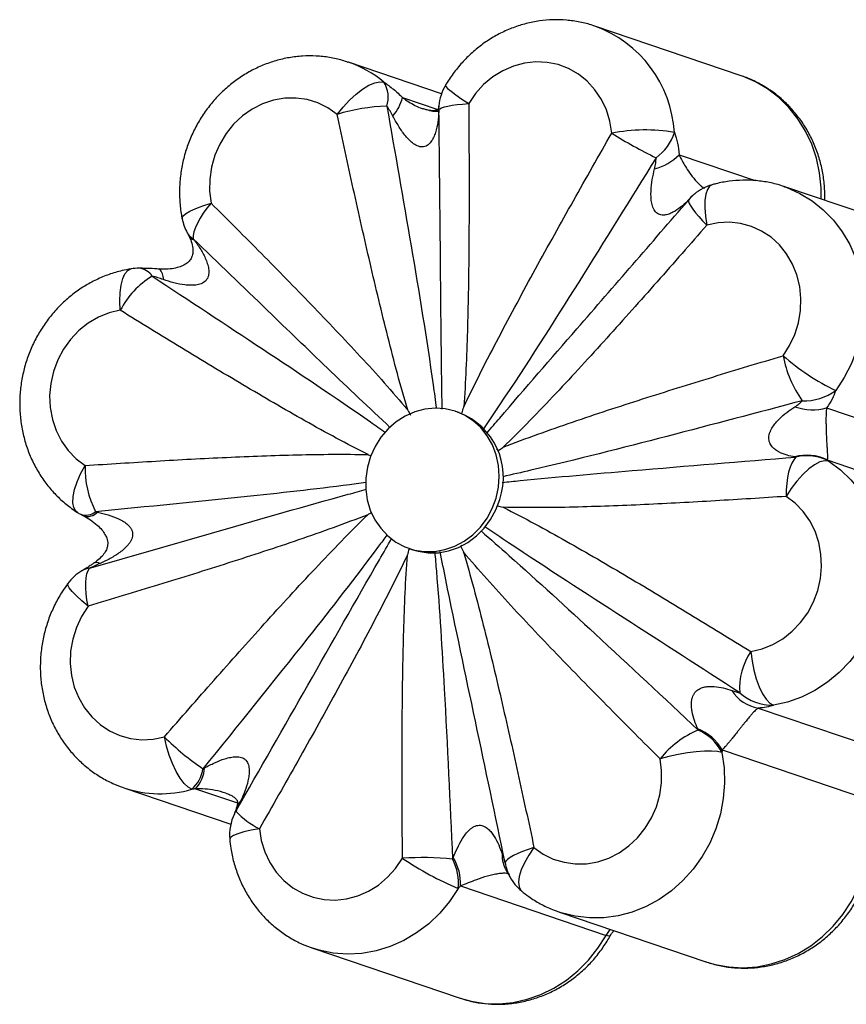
# Paper-space layout '_Trimétrica' of a CAD drawing. Header units: millimetres. Extents: x -1089 to -593, y -1273 to 29.
# Tile 4 of 6: x -1089 to -917, y -210 to -6. Entities that reach past the tile are written whole.
import ezdxf

# ---------------------------------------------------------------- set-up
doc = ezdxf.new("R2010")
doc.units = ezdxf.units.MM

psp = doc.layouts.new('_Trimétrica')

# ---------------------------------------------------------------- linework, layer by layer
at = {"color": 7, "linetype": 'Continuous', "lineweight": 25}
for p, q in [((-939.19, -17.77), (-969.54, -7.48)), ((-1001.37, -21.52), (-1020.7, -14.96)), ((-899.99, -51.03), (-930.35, -40.73)), ((-930.35, -40.73), (-930.13, -40.81)), ((-997.68, -87.62), (-998.44, -87.37)), ((-997.36, -87.74), (-997.09, -87.69)), ((-921.46, -86.62), (-892.05, -96.59)), ((-989.6, -95.47), (-989.94, -95.19)), ((-921.37, -97.42), (-891.19, -107.65)), ((-989.74, -106.81), (-989.72, -106.95)), ((-1008.11, -115.88), (-1007.88, -115.84)), ((-1007.9, -115.84), (-1008.11, -115.88)), ((-1008.08, -115.78), (-1007.32, -116.03)), ((-997.39, -115.4), (-997.12, -115.07)), ((-935.63, -148.88), (-906.23, -158.86)), ((-943.14, -157.51), (-912.96, -167.75)), ((-1067.26, -165.41), (-1067.48, -165.33)), ((-1067.26, -165.41), (-1045.1, -172.93)), ((-997.41, -185.75), (-967.23, -195.99)), ((-976.9, -191.18), (-946.55, -201.47)), ((-1028.07, -198.66), (-997.71, -208.96)), ((-997.71, -208.96), (-997.48, -209.03))]:
    psp.add_line(p, q, dxfattribs=at)
at = {"color": 8, "linetype": 'Continuous', "lineweight": 25}
for p, q in [((-1009.45, -22.29), (-1002.11, -24.78)), ((-952.03, -34.18), (-936.32, -39.51)), ((-1052.4, -165.59), (-1043.72, -168.54)), ((-1044.35, -170.81), (-1044.04, -170.25)), ((-967.23, -195.99), (-966.36, -194.75))]:
    psp.add_line(p, q, dxfattribs=at)
at = {"color": 7, "linetype": 'Continuous', "lineweight": 25, "flags": 128}
for points in [[(-966.05, -29.68), (-966.44, -27.22), (-967.16, -24.87), (-968.2, -22.67), (-969.53, -20.68), (-971.13, -18.92), (-972.96, -17.45), (-974.99, -16.29), (-977.16, -15.47), (-979.45, -14.99), (-981.78, -14.89), (-984.13, -15.14), (-986.44, -15.76), (-988.65, -16.72), (-990.73, -18.01), (-992.63, -19.6), (-994.31, -21.46), (-995.73, -23.54)], [(-1023.01, -25.77), (-1021.79, -24.25), (-1020.47, -22.82), (-1019.1, -21.56), (-1017.73, -20.52), (-1016.42, -19.72), (-1015.22, -19.21), (-1014.18, -19), (-1013.32, -19.09)], [(-1023.01, -25.77), (-1024.93, -24.43), (-1027.02, -23.4), (-1029.24, -22.72), (-1031.56, -22.39), (-1033.9, -22.43), (-1036.24, -22.84), (-1038.51, -23.6), (-1040.68, -24.7), (-1042.69, -26.11), (-1044.5, -27.82), (-1046.08, -29.77), (-1047.39, -31.93), (-1048.41, -34.26), (-1049.1, -36.7), (-1049.47, -39.21), (-1049.49, -41.72), (-1049.17, -44.2)], [(-1001.93, -25.17), (-1001.95, -24.53), (-1001.92, -24.16)], [(-1001.91, -24.81), (-1001.72, -24.61), (-1001.34, -24.42), (-1000.77, -24.24), (-1000.04, -24.06), (-999.15, -23.9), (-998.12, -23.76), (-996.98, -23.64), (-995.73, -23.54)], [(-1049.17, -44.2), (-1050.03, -45.24), (-1050.81, -46.28), (-1051.47, -47.31), (-1052.02, -48.31), (-1052.44, -49.25), (-1052.73, -50.12), (-1052.87, -50.9), (-1052.87, -51.57)], [(-950.12, -43.56), (-950.11, -43.86), (-949.96, -44.29), (-949.66, -44.82), (-949.22, -45.45), (-948.66, -46.18), (-947.98, -46.97), (-947.19, -47.83), (-946.31, -48.72)], [(-930.5, -75.82), (-929.13, -73.69), (-928.06, -71.39), (-927.31, -68.97), (-926.88, -66.47), (-926.79, -63.95), (-927.05, -61.47), (-927.64, -59.06), (-928.55, -56.8), (-929.76, -54.72), (-931.26, -52.86), (-933, -51.27), (-934.95, -49.98), (-937.07, -49.01), (-939.31, -48.4), (-941.63, -48.14), (-943.98, -48.25), (-946.31, -48.72)], [(-1068.02, -66.4), (-1070.33, -66.95), (-1072.57, -67.85), (-1074.68, -69.08), (-1076.61, -70.62), (-1078.34, -72.42), (-1079.81, -74.47), (-1081, -76.7), (-1081.89, -79.08), (-1082.45, -81.56), (-1082.68, -84.07), (-1082.56, -86.58), (-1082.11, -89.02), (-1081.33, -91.35), (-1080.23, -93.51), (-1078.85, -95.46), (-1077.2, -97.17), (-1075.33, -98.58)], [(-990.04, -105.34), (-989.55, -103.1), (-989.38, -100.82), (-989.54, -98.57), (-990.02, -96.38), (-990.8, -94.31), (-991.88, -92.41), (-993.23, -90.73), (-994.81, -89.3), (-996.59, -88.16), (-998.53, -87.34), (-1000.58, -86.85), (-1002.69, -86.7), (-1004.81, -86.9), (-1006.9, -87.44), (-1008.9, -88.32), (-1010.77, -89.51), (-1012.46, -90.98), (-1013.94, -92.7), (-1015.17, -94.62), (-1016.12, -96.71), (-1016.76, -98.91), (-1017.09, -101.18), (-1017.1, -103.45), (-1016.78, -105.69), (-1016.15, -107.82), (-1015.21, -109.81), (-1013.99, -111.6), (-1012.52, -113.16), (-1010.84, -114.45), (-1008.97, -115.43), (-1006.98, -116.1), (-1004.89, -116.42), (-1002.77, -116.39), (-1000.66, -116.01), (-998.61, -115.3), (-996.67, -114.27), (-994.88, -112.93), (-993.29, -111.34), (-991.93, -109.51), (-990.84, -107.49), (-990.04, -105.34)], [(-921.02, -97.69), (-918.61, -99.45), (-916.43, -101.52), (-914.51, -103.86), (-912.87, -106.44), (-911.53, -109.22), (-910.51, -112.18), (-909.84, -115.25), (-909.5, -118.42), (-909.52, -121.62), (-909.89, -124.81), (-910.61, -127.96), (-911.66, -131.02), (-913.03, -133.94), (-914.71, -136.69), (-916.66, -139.22), (-918.87, -141.51), (-921.29, -143.52), (-923.91, -145.22), (-926.68, -146.59), (-929.56, -147.61), (-932.51, -148.26)], [(-927.83, -96.83), (-928.28, -97.37), (-928.69, -98.08), (-929.04, -98.95), (-929.34, -99.96), (-929.57, -101.09), (-929.74, -102.32), (-929.84, -103.62), (-929.86, -104.98)], [(-921.02, -97.69), (-921.85, -97.6), (-922.85, -97.85), (-923.98, -98.42), (-925.18, -99.29), (-926.42, -100.43), (-927.64, -101.8), (-928.81, -103.33), (-929.86, -104.98)], [(-1007.32, -116.03), (-1006.22, -116.35), (-1004.13, -116.67), (-1002.01, -116.65), (-999.9, -116.27), (-997.85, -115.56), (-995.91, -114.52), (-994.12, -113.19), (-992.53, -111.59), (-991.17, -109.77), (-990.08, -107.75), (-989.28, -105.6)], [(-937.18, -137.17), (-934.86, -136.62), (-932.63, -135.72), (-930.52, -134.49), (-928.58, -132.95), (-926.86, -131.14), (-925.39, -129.1), (-924.2, -126.86), (-923.31, -124.48), (-922.75, -122.01), (-922.52, -119.49), (-922.64, -116.99), (-923.09, -114.54), (-923.87, -112.22), (-924.97, -110.05), (-926.35, -108.1), (-927.99, -106.4), (-929.86, -104.98)], [(-1074.7, -127.75), (-1074.95, -126.42), (-1075.12, -125.15), (-1075.2, -123.96), (-1075.2, -122.86), (-1075.12, -121.89), (-1074.95, -121.05), (-1074.7, -120.38), (-1074.38, -119.87)], [(-1074.7, -127.75), (-1076.06, -129.87), (-1077.13, -132.17), (-1077.89, -134.6), (-1078.32, -137.1), (-1078.4, -139.61), (-1078.15, -142.1), (-1077.56, -144.5), (-1076.65, -146.77), (-1075.43, -148.85), (-1073.94, -150.71), (-1072.2, -152.3), (-1070.25, -153.59), (-1068.13, -154.55), (-1065.88, -155.17), (-1063.56, -155.42), (-1061.21, -155.32), (-1058.88, -154.84)], [(-937.18, -137.17), (-936.94, -139.11), (-936.56, -141.02), (-936.05, -142.84), (-935.45, -144.48), (-934.77, -145.9), (-934.03, -147.03), (-933.27, -147.83), (-932.51, -148.26)], [(-1053.18, -165.71), (-1053.96, -165.28), (-1054.78, -164.49), (-1055.61, -163.38), (-1056.42, -162), (-1057.18, -160.38), (-1057.87, -158.61), (-1058.44, -156.74), (-1058.88, -154.84)], [(-943.17, -158.1), (-944.09, -157.9), (-945.32, -157.8), (-946.81, -157.81), (-948.51, -157.94), (-950.35, -158.16), (-952.27, -158.49), (-954.18, -158.89), (-956.02, -159.37)], [(-982.18, -177.79), (-980.27, -179.14), (-978.18, -180.17), (-975.95, -180.85), (-973.64, -181.17), (-971.29, -181.13), (-968.96, -180.73), (-966.68, -179.97), (-964.52, -178.87), (-962.51, -177.45), (-960.69, -175.75), (-959.11, -173.8), (-957.8, -171.63), (-956.79, -169.31), (-956.09, -166.87), (-955.73, -164.36), (-955.71, -161.84), (-956.02, -159.37)], [(-1039.15, -173.89), (-1038.76, -176.35), (-1038.03, -178.7), (-1037, -180.89), (-1035.66, -182.89), (-1034.06, -184.64), (-1032.23, -186.11), (-1030.21, -187.27), (-1028.03, -188.1), (-1025.75, -188.57), (-1023.41, -188.68), (-1021.06, -188.42), (-1018.76, -187.81), (-1016.54, -186.84), (-1014.46, -185.55), (-1012.57, -183.96), (-1010.89, -182.11), (-1009.46, -180.02)], [(-982.18, -177.79), (-983.41, -178.18), (-984.54, -178.59), (-985.54, -179), (-986.41, -179.42), (-987.11, -179.83), (-987.65, -180.23), (-988, -180.6), (-988.17, -180.95)]]:
    psp.add_lwpolyline(points, dxfattribs=at)
at = {"color": 8, "linetype": 'Continuous', "lineweight": 25, "flags": 128}
for points in [[(-922.59, -43.36), (-922.61, -41.01), (-922.92, -37.91), (-923.57, -34.88), (-924.54, -31.98), (-925.83, -29.23), (-927.41, -26.67), (-929.27, -24.34), (-931.37, -22.27), (-933.7, -20.49), (-936.21, -19.02), (-938.89, -17.88), (-939.19, -17.77)], [(-1000.56, -19.76), (-1000.49, -19.99), (-1000.1, -20.41), (-999.4, -21), (-998.41, -21.74), (-997.17, -22.6), (-995.73, -23.54)], [(-1001.91, -24.81), (-1001.91, -24.14), (-1001.91, -24.02)], [(-945.24, -40.38), (-945.73, -40.66), (-946.21, -41.33), (-946.55, -42.32), (-946.73, -43.61), (-946.75, -45.15), (-946.61, -46.88), (-946.31, -48.72)], [(-930.13, -40.81), (-929.74, -40.95), (-927.03, -42.15), (-924.49, -43.7), (-922.16, -45.57), (-920.05, -47.72), (-918.22, -50.14), (-916.67, -52.79), (-915.43, -55.64), (-914.53, -58.64), (-913.96, -61.75), (-913.74, -64.92), (-913.87, -68.13), (-914.35, -71.32), (-915.18, -74.44), (-916.33, -77.46), (-917.8, -80.33), (-919.57, -83.01)], [(-1055.19, -47.44), (-1055.2, -47.35), (-1055.02, -46.9), (-1054.46, -46.38), (-1053.56, -45.83), (-1052.35, -45.27), (-1050.87, -44.72), (-1049.17, -44.2)], [(-1068.02, -66.4), (-1068.12, -64.51), (-1068.06, -62.74), (-1067.86, -61.16), (-1067.52, -59.84), (-1067.06, -58.81), (-1066.48, -58.13), (-1065.82, -57.81), (-1065.79, -57.81)], [(-1076.93, -108.29), (-1077.23, -108.04), (-1077.66, -107.31), (-1077.85, -106.29), (-1077.79, -105.03), (-1077.5, -103.57), (-1076.98, -101.97), (-1076.25, -100.28), (-1075.33, -98.58)], [(-1074.7, -127.75), (-1076.02, -126.62), (-1077.14, -125.59), (-1078.02, -124.68), (-1078.63, -123.95), (-1078.94, -123.41), (-1078.95, -123.09), (-1078.95, -123.09)], [(-943.17, -158.1), (-942.73, -161.24), (-942.64, -164.43), (-942.9, -167.63), (-943.5, -170.8), (-944.45, -173.89), (-945.72, -176.86), (-947.3, -179.67), (-949.16, -182.28), (-951.29, -184.65), (-953.65, -186.75), (-956.21, -188.55), (-958.93, -190.03), (-961.78, -191.16), (-964.72, -191.94), (-967.7, -192.34), (-970.69, -192.37), (-973.64, -192.02), (-976.51, -191.31), (-976.88, -191.19)], [(-946.55, -201.47), (-944.6, -202.04), (-941.74, -202.55), (-938.82, -202.7), (-935.88, -202.49), (-932.97, -201.91), (-930.13, -200.99), (-927.38, -199.73), (-924.77, -198.14), (-922.34, -196.25), (-920.11, -194.08), (-918.11, -191.67), (-916.37, -189.04), (-914.92, -186.22), (-913.77, -183.27), (-912.94, -180.21), (-912.44, -177.09), (-912.27, -173.94), (-912.45, -170.82), (-912.96, -167.75)], [(-1039.15, -173.89), (-1040.87, -174.2), (-1042.38, -174.54), (-1043.62, -174.92), (-1044.55, -175.3), (-1045.12, -175.67), (-1045.31, -176.03), (-1045.31, -176.06)], [(-982.18, -177.79), (-983.26, -179.37), (-984.15, -180.94), (-984.82, -182.43), (-985.24, -183.8), (-985.4, -184.99), (-985.29, -185.95), (-984.91, -186.64), (-984.76, -186.78)], [(-997.92, -186.28), (-999.7, -188.95), (-1001.74, -191.4), (-1004.03, -193.59), (-1006.53, -195.49), (-1009.21, -197.08), (-1012.02, -198.32), (-1014.93, -199.21), (-1017.9, -199.74), (-1020.89, -199.89), (-1023.86, -199.66), (-1026.76, -199.06), (-1028.06, -198.66)], [(-997.48, -209.03), (-995.22, -209.65), (-992.34, -210.09), (-989.41, -210.17), (-986.48, -209.89), (-983.58, -209.25), (-980.75, -208.26), (-978.03, -206.93), (-975.45, -205.28), (-973.05, -203.34), (-970.86, -201.12), (-968.91, -198.66), (-967.23, -195.99)], [(-966.37, -196.11), (-966.38, -196.12), (-966.64, -196.15), (-967.23, -195.99)]]:
    psp.add_lwpolyline(points, dxfattribs=at)
at = {"color": 8, "linetype": 'Continuous', "lineweight": 25}
for centre, radius, start, end in [((-978.1, -31.08), 25.1, 3.5868, 70.0797), ((-1028.2, -37.02), 23.3, 50.3096, 71.2947), ((-944.07, -48.46), 7.82, 127.6286, 143.2143), ((-943.62, -48.69), 8.28, 129.7074, 141.7445), ((-1051.33, -48.77), 3.2, 209.7394, 241.2361), ((-1051.53, -49.38), 2.73, 209.7069, 245.924), ((-1064.41, -61.23), 3.56, 32.313, 84.8455), ((-1061.94, -59.84), 2.86, 356.4181, 44.139), ((-1075.18, -105.56), 3.31, 251.1975, 307.9769), ((-1074.82, -106.35), 2.79, 252.92, 317.0487), ((-1073.84, -124.09), 4.26, 97.3757, 120.3349), ((-1072.87, -120.34), 1.62, 64.8142, 118.3558), ((-1059.73, -142.99), 23.65, 251.4371, 286.0762), ((-1040.52, -170.77), 3.61, 134.6611, 161.6492), ((-982.28, -179.4), 6.51, 177.5634, 210.3544), ((-979.14, -179.49), 9.14, 189.2055, 208.2706)]:
    psp.add_arc(centre, radius, start, end, dxfattribs=at)
at = {"color": 7, "linetype": 'Continuous', "lineweight": 25}
for centre, radius, start, end in [((-1018.36, -22.23), 5.94, 341.849, 31.879), ((-991.94, -24.83), 10, 149.5169, 175.3639), ((-1018.44, -20.07), 9.25, 319.115, 346.1687), ((-1011.54, -63.27), 39.21, 91.725, 107.0087), ((-959.07, -65.45), 36.44, 80.4826, 101.0419), ((-910.48, 59.79), 105.33, 238.1541, 243.88), ((-962.71, -26.54), 10.11, 305.4565, 342.9457), ((-960.07, -25.84), 11.59, 284.5804, 313.9448), ((-942.52, -50.01), 10, 105.7785, 129.7025), ((-1045.38, -45.48), 10, 191.26, 209.1571), ((-1064.22, -67.68), 10, 89.264, 99.0072), ((-1052.34, -74.43), 17.61, 120.9828, 152.8797), ((-907.29, -71.42), 23.62, 190.7213, 215.5352), ((-898.55, -39.18), 48.61, 228.9166, 244.38), ((-926.06, -74.3), 10.86, 267.653, 306.7007), ((-1002.87, -101), 14.34, 341.2941, 68.8049), ((-924.41, -77.04), 10.02, 248.798, 287.1354), ((-925.52, -105.63), 9.2, 63.182, 106.1252), ((-925.53, -106.04), 9.5, 61.644, 104.038), ((-1055.41, -99.08), 19.93, 178.568, 207.1271), ((-1071.54, -99.87), 10, 237.351, 241.8934), ((-1070.91, -129.03), 10, 120.5237, 143.5026), ((-926.14, -144.73), 13.38, 145.6035, 184.1702), ((-934.21, -140.78), 8.23, 212.7955, 260.0778), ((-932.8, -138.29), 9.98, 227.9619, 271.6457), ((-1021.26, -117.23), 53.2, 224.988, 236.1919), ((-939.9, -172.59), 20.85, 113.179, 140.6476), ((-951.98, -162.68), 10.24, 30.3254, 68.406), ((-952.42, -162.91), 10.43, 27.5022, 65.5315), ((-1057.47, -160.82), 6.96, 316.7385, 356.3437), ((-1057.64, -160.52), 6.84, 310.6467, 352.3022), ((-1035.35, -175.17), 10, 154.1163, 185.087), ((-1031.11, -157.96), 17.84, 223.5546, 243.2446), ((-1005.21, -241.28), 61.41, 84.255, 93.9706), ((-968.98, -119.06), 73.18, 236.4119, 246.706), ((-1008.23, -185.06), 10.38, 353.28, 28.0248), ((-1007.79, -185.29), 10.38, 357.4301, 31.456), ((-978.39, -179.08), 10, 208.2847, 230.3781)]:
    psp.add_arc(centre, radius, start, end, dxfattribs=at)
for points, knots in [([(-969.55, -7.5), (-969.69, -7.44), (-970.7, -7.05), (-972.67, -6.61), (-975.43, -6.19), (-978.23, -6.12), (-981.03, -6.36), (-983.8, -6.91), (-986.51, -7.76), (-989.12, -8.9), (-991.62, -10.33), (-993.96, -12.02), (-996.13, -13.97), (-998.1, -16.14), (-999.55, -18.1), (-1000.31, -19.35), (-1000.56, -19.76)], [0, 0, 0, 0, 0.012591, 0.091005, 0.169342, 0.247672, 0.326069, 0.404601, 0.483325, 0.562282, 0.641499, 0.720986, 0.800737, 0.880738, 0.960965, 1, 1, 1, 1]), ([(-1020.74, -14.99), (-1021.13, -14.85), (-1022.39, -14.4), (-1024.62, -13.94), (-1027.4, -13.63), (-1030.2, -13.65), (-1033, -13.97), (-1035.75, -14.61), (-1038.43, -15.54), (-1041.02, -16.77), (-1043.47, -18.28), (-1045.77, -20.04), (-1047.88, -22.06), (-1049.79, -24.29), (-1051.46, -26.72), (-1052.88, -29.32), (-1054.04, -32.05), (-1054.91, -34.9), (-1055.48, -37.82), (-1055.76, -40.78), (-1055.72, -43.75), (-1055.47, -45.97), (-1055.24, -47.18), (-1055.19, -47.44)], [0, 0, 0, 0, 0.02189, 0.07183, 0.121732, 0.171642, 0.221609, 0.271673, 0.321867, 0.372216, 0.422734, 0.473423, 0.524279, 0.575289, 0.626439, 0.677708, 0.729076, 0.780522, 0.832022, 0.883545, 0.935067, 0.986556, 1, 1, 1, 1]), ([(-921.85, -43.61), (-921.84, -43.33), (-921.8, -42.06), (-921.95, -39.8), (-922.42, -36.89), (-923.19, -34.06), (-924.26, -31.34), (-925.61, -28.77), (-927.22, -26.38), (-929.08, -24.19), (-931.15, -22.24), (-933.42, -20.54), (-935.85, -19.14), (-937.87, -18.19), (-939.11, -17.83), (-939.44, -17.73)], [0, 0, 0, 0, 0.024902, 0.111626, 0.198351, 0.284947, 0.371357, 0.45753, 0.543421, 0.629001, 0.714256, 0.799195, 0.883845, 0.968255, 1, 1, 1, 1]), ([(-1013.32, -19.09), (-1012.64, -19.56), (-1011.98, -20.05), (-1010.68, -21.12), (-1010.06, -21.68), (-1009.45, -22.29)], [0, 0, 0, 0, 0.5, 0.5, 1, 1, 1, 1]), ([(-1009.45, -22.29), (-1009.04, -22.59), (-1008.24, -23.17), (-1006.88, -23.91), (-1005.86, -24.44), (-1005.2, -24.6), (-1005.1, -24.63)], [0, 0, 0, 0, 0.328048, 0.633498, 0.944294, 1, 1, 1, 1]), ([(-1011.44, -26.13), (-1011.63, -25.77), (-1011.82, -25.41), (-1012.25, -24.73), (-1012.48, -24.39), (-1012.72, -24.08)], [0, 0, 0, 0, 0.5, 0.5, 1, 1, 1, 1]), ([(-1001.92, -24.15), (-1001.92, -24.18), (-1001.94, -24.35), (-1002.05, -24.7), (-1002.15, -24.84), (-1002.15, -24.85), (-1002.23, -24.89), (-1002.47, -24.98), (-1002.97, -25.03), (-1003.59, -25.01), (-1004.33, -24.89), (-1004.85, -24.73), (-1005.1, -24.65)], [0, 0, 0, 0, 0.0404009, 0.2230304, 0.4111935, 0.585897, 0.6856769, 0.7718105, 0.8282705, 0.8845246, 0.9434639, 1, 1, 1, 1]), ([(-1001.9, -24), (-1001.9, -24.01), (-1001.9, -24.02), (-1001.92, -24.14), (-1001.92, -24.15)], [0, 0, 0, 0, 0.94451, 1, 1, 1, 1]), ([(-995.73, -23.54), (-995.69, -28.78), (-995.66, -34.02), (-995.64, -44.49), (-995.66, -49.73), (-995.76, -60.22), (-995.85, -65.46), (-996.08, -73.33), (-996.17, -75.95), (-996.41, -81.2), (-996.56, -83.82), (-996.76, -86.44)], [0, 0, 0, 0, 0.25, 0.25, 0.5, 0.5, 0.75, 0.75, 0.875, 0.875, 1, 1, 1, 1]), ([(-1008.38, -87.08), (-1009.13, -84.57), (-1009.84, -82.05), (-1011.2, -76.99), (-1011.86, -74.45), (-1013.78, -66.82), (-1015, -61.71), (-1017.38, -51.47), (-1018.54, -46.34), (-1020.8, -36.07), (-1021.92, -30.92), (-1023.01, -25.77)], [0, 0, 0, 0, 0.125, 0.125, 0.25, 0.25, 0.5, 0.5, 0.75, 0.75, 1, 1, 1, 1]), ([(-1001.93, -25.17), (-1001.96, -25.91), (-1002.03, -26.64), (-1002.25, -28.1), (-1002.4, -28.82), (-1002.74, -29.88), (-1002.87, -30.22), (-1003.18, -30.88), (-1003.35, -31.19), (-1003.68, -31.63), (-1003.8, -31.77), (-1004.05, -32.02), (-1004.19, -32.13), (-1004.49, -32.32), (-1004.65, -32.4), (-1004.99, -32.5), (-1005.17, -32.53), (-1005.71, -32.54), (-1006.08, -32.45), (-1006.59, -32.22), (-1006.75, -32.13), (-1007.07, -31.93), (-1007.23, -31.82), (-1007.67, -31.47), (-1007.95, -31.21), (-1008.48, -30.65), (-1008.74, -30.36), (-1009.46, -29.46), (-1009.89, -28.82), (-1010.71, -27.5), (-1011.09, -26.82), (-1011.44, -26.13)], [0, 0, 0, 0, 0.125, 0.125, 0.25, 0.25, 0.3125, 0.3125, 0.375, 0.375, 0.40625, 0.40625, 0.4375, 0.4375, 0.46875, 0.46875, 0.5, 0.5, 0.5625, 0.5625, 0.59375, 0.59375, 0.625, 0.625, 0.6875, 0.6875, 0.75, 0.75, 0.875, 0.875, 1, 1, 1, 1]), ([(-1003.83, -24.96), (-1003.71, -24.99), (-1003.24, -25.12), (-1002.54, -25.14), (-1002.05, -25.07), (-1001.9, -25.05)], [0, 0, 0, 0, 0.185489, 0.759353, 1, 1, 1, 1]), ([(-996.76, -86.44), (-995.6, -84.01), (-994.41, -81.59), (-991.98, -76.79), (-990.74, -74.4), (-986.99, -67.25), (-984.43, -62.52), (-979.26, -53.09), (-976.64, -48.39), (-971.37, -39.02), (-968.72, -34.35), (-966.05, -29.68)], [0, 0, 0, 0, 0.125, 0.125, 0.25, 0.25, 0.5, 0.5, 0.75, 0.75, 1, 1, 1, 1]), ([(-953.04, -29.5), (-952.78, -30.23), (-952.57, -30.98), (-952.23, -32.55), (-952.11, -33.35), (-952.03, -34.18)], [0, 0, 0, 0, 0.5, 0.5, 1, 1, 1, 1]), ([(-957.16, -37.05), (-957.06, -36.67), (-956.98, -36.28), (-956.88, -35.52), (-956.85, -35.14), (-956.85, -34.78)], [0, 0, 0, 0, 0.5, 0.5, 1, 1, 1, 1]), ([(-950.33, -43.77), (-950.77, -44.22), (-951.25, -44.64), (-952.25, -45.42), (-952.77, -45.78), (-953.62, -46.22), (-953.91, -46.35), (-954.51, -46.55), (-954.81, -46.63), (-955.29, -46.67), (-955.45, -46.67), (-955.77, -46.64), (-955.93, -46.61), (-956.25, -46.51), (-956.4, -46.44), (-956.69, -46.26), (-956.83, -46.14), (-957.19, -45.74), (-957.38, -45.39), (-957.58, -44.85), (-957.64, -44.66), (-957.73, -44.28), (-957.77, -44.09), (-957.86, -43.52), (-957.89, -43.13), (-957.91, -42.35), (-957.9, -41.96), (-957.84, -40.81), (-957.75, -40.05), (-957.5, -38.54), (-957.34, -37.79), (-957.16, -37.05)], [0, 0, 0, 0, 0.125, 0.125, 0.25, 0.25, 0.3125, 0.3125, 0.375, 0.375, 0.40625, 0.40625, 0.4375, 0.4375, 0.46875, 0.46875, 0.5, 0.5, 0.5625, 0.5625, 0.59375, 0.59375, 0.625, 0.625, 0.6875, 0.6875, 0.75, 0.75, 0.875, 0.875, 1, 1, 1, 1]), ([(-930.12, -40.84), (-930.29, -40.77), (-931.31, -40.36), (-933.31, -39.89), (-936.07, -39.46), (-938.87, -39.38), (-941.67, -39.59), (-943.79, -39.99), (-944.97, -40.31), (-945.24, -40.38)], [0, 0, 0, 0, 0.034381, 0.216702, 0.398838, 0.580946, 0.763199, 0.945758, 1, 1, 1, 1]), ([(-1049.17, -44.2), (-1045.68, -47.67), (-1042.2, -51.15), (-1035.27, -58.15), (-1031.82, -61.67), (-1024.97, -68.77), (-1021.57, -72.34), (-1016.54, -77.78), (-1014.88, -79.61), (-1011.59, -83.31), (-1009.97, -85.17), (-1008.38, -87.08)], [0, 0, 0, 0, 0.25, 0.25, 0.5, 0.5, 0.75, 0.75, 0.875, 0.875, 1, 1, 1, 1]), ([(-946.31, -48.72), (-949.74, -52.65), (-953.18, -56.58), (-960.09, -64.39), (-963.57, -68.28), (-970.56, -76.01), (-974.08, -79.85), (-979.43, -85.54), (-981.23, -87.42), (-984.86, -91.14), (-986.69, -92.99), (-988.55, -94.79)], [0, 0, 0, 0, 0.25, 0.25, 0.5, 0.5, 0.75, 0.75, 0.875, 0.875, 1, 1, 1, 1]), ([(-1053.91, -50.75), (-1053.79, -50.97), (-1053.44, -51.63), (-1053.05, -52.81), (-1052.91, -54.06), (-1053.03, -55.01), (-1053.31, -55.69), (-1053.71, -56.2), (-1054.18, -56.63), (-1054.9, -57.09), (-1055.97, -57.52), (-1057.35, -57.82), (-1058.7, -57.94), (-1059.58, -57.85), (-1059.88, -57.81)], [0, 0, 0, 0, 0.07617, 0.221607, 0.347743, 0.45098, 0.533676, 0.566416, 0.601183, 0.659572, 0.729307, 0.823643, 0.938581, 1, 1, 1, 1]), ([(-1054.22, -50.17), (-1054.12, -50.33), (-1054.03, -50.51), (-1053.91, -50.73), (-1053.9, -50.74)], [0, 0, 0, 0, 0.940006, 1, 1, 1, 1]), ([(-1052.64, -51.88), (-1052.18, -52.5), (-1051.74, -53.13), (-1050.94, -54.45), (-1050.57, -55.14), (-1050.12, -56.22), (-1049.99, -56.58), (-1049.78, -57.32), (-1049.7, -57.7), (-1049.66, -58.29), (-1049.65, -58.48), (-1049.68, -58.87), (-1049.7, -59.07), (-1049.8, -59.44), (-1049.87, -59.62), (-1050.05, -59.96), (-1050.17, -60.12), (-1050.56, -60.54), (-1050.89, -60.75), (-1051.43, -60.96), (-1051.61, -61.02), (-1051.98, -61.11), (-1052.17, -61.14), (-1052.73, -61.21), (-1053.11, -61.23), (-1053.88, -61.21), (-1054.26, -61.18), (-1055.4, -61.04), (-1056.14, -60.89), (-1057.63, -60.5), (-1058.36, -60.28), (-1059.09, -60.02)], [0, 0, 0, 0, 0.125, 0.125, 0.25, 0.25, 0.3125, 0.3125, 0.375, 0.375, 0.40625, 0.40625, 0.4375, 0.4375, 0.46875, 0.46875, 0.5, 0.5, 0.5625, 0.5625, 0.59375, 0.59375, 0.625, 0.625, 0.6875, 0.6875, 0.75, 0.75, 0.875, 0.875, 1, 1, 1, 1]), ([(-1065.79, -57.81), (-1066.41, -57.92), (-1067.96, -58.2), (-1070.38, -58.92), (-1073.01, -60.02), (-1075.53, -61.4), (-1077.9, -63.05), (-1080.1, -64.95), (-1082.1, -67.09), (-1083.89, -69.43), (-1085.43, -71.96), (-1086.7, -74.63), (-1087.71, -77.43), (-1088.42, -80.33), (-1088.83, -83.27), (-1088.93, -86.24), (-1088.73, -89.2), (-1088.22, -92.1), (-1087.41, -94.93), (-1086.31, -97.63), (-1084.93, -100.18), (-1083.29, -102.55), (-1081.41, -104.7), (-1079.3, -106.66), (-1077.73, -107.74), (-1076.93, -108.29)], [0, 0, 0, 0, 0.02907, 0.07244, 0.115889, 0.15948, 0.203218, 0.247104, 0.291128, 0.335279, 0.379541, 0.423898, 0.468329, 0.512818, 0.557339, 0.601868, 0.646381, 0.690853, 0.735256, 0.779559, 0.823739, 0.867772, 0.911643, 0.955348, 1, 1, 1, 1]), ([(-1059.88, -57.86), (-1060.24, -57.83), (-1061.24, -57.75), (-1062.68, -57.71), (-1063.68, -57.69), (-1064.09, -57.68)], [0, 0, 0, 0, 0.245052, 0.687786, 1, 1, 1, 1]), ([(-1059.09, -60.02), (-1059.46, -59.89), (-1059.85, -59.76), (-1060.62, -59.53), (-1061.01, -59.42), (-1061.41, -59.33)], [0, 0, 0, 0, 0.5, 0.5, 1, 1, 1, 1]), ([(-1016.62, -96.33), (-1018.83, -95.22), (-1021.02, -94.07), (-1025.38, -91.72), (-1027.55, -90.52), (-1034.03, -86.87), (-1038.31, -84.37), (-1046.85, -79.32), (-1051.1, -76.77), (-1059.57, -71.61), (-1063.8, -69.01), (-1068.02, -66.4)], [0, 0, 0, 0, 0.125, 0.125, 0.25, 0.25, 0.5, 0.5, 0.75, 0.75, 1, 1, 1, 1]), ([(-988.55, -94.79), (-986.17, -93.85), (-983.78, -92.96), (-978.98, -91.23), (-976.57, -90.39), (-969.34, -87.91), (-964.5, -86.33), (-954.81, -83.23), (-949.95, -81.72), (-940.23, -78.74), (-935.36, -77.27), (-930.5, -75.82)], [0, 0, 0, 0, 0.125, 0.125, 0.25, 0.25, 0.5, 0.5, 0.75, 0.75, 1, 1, 1, 1]), ([(-919.57, -83.01), (-919.76, -83.61), (-920.02, -84.22), (-920.65, -85.43), (-921.02, -86.03), (-921.46, -86.62)], [0, 0, 0, 0, 0.5, 0.5, 1, 1, 1, 1]), ([(-928.03, -86.39), (-927.73, -86.19), (-927.45, -86), (-926.94, -85.58), (-926.7, -85.37), (-926.51, -85.15)], [0, 0, 0, 0, 0.5, 0.5, 1, 1, 1, 1]), ([(-997.09, -87.69), (-996.98, -87.28), (-996.87, -86.88), (-996.76, -86.47), (-996.76, -86.46), (-996.76, -86.45), (-996.76, -86.44)], [0, 0, 0, 0, 0.001258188, 0.001258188, 0.001258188, 0.001290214, 0.001290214, 0.001290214, 0.001290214]), ([(-928.08, -96.79), (-928.61, -96.71), (-929.14, -96.59), (-930.22, -96.28), (-930.75, -96.08), (-931.54, -95.67), (-931.79, -95.52), (-932.28, -95.16), (-932.52, -94.96), (-932.84, -94.6), (-932.94, -94.47), (-933.12, -94.18), (-933.2, -94.03), (-933.33, -93.7), (-933.38, -93.52), (-933.44, -93.16), (-933.45, -92.96), (-933.43, -92.38), (-933.33, -91.99), (-933.12, -91.45), (-933.04, -91.27), (-932.86, -90.93), (-932.77, -90.77), (-932.47, -90.3), (-932.25, -90.01), (-931.78, -89.45), (-931.53, -89.19), (-930.78, -88.44), (-930.26, -87.99), (-929.17, -87.14), (-928.61, -86.75), (-928.03, -86.39)], [0, 0, 0, 0, 0.125, 0.125, 0.25, 0.25, 0.3125, 0.3125, 0.375, 0.375, 0.40625, 0.40625, 0.4375, 0.4375, 0.46875, 0.46875, 0.5, 0.5, 0.5625, 0.5625, 0.59375, 0.59375, 0.625, 0.625, 0.6875, 0.6875, 0.75, 0.75, 0.875, 0.875, 1, 1, 1, 1]), ([(-921.46, -86.62), (-921.51, -87.02), (-921.55, -87.45), (-921.59, -88.41), (-921.6, -88.93), (-921.59, -89.84), (-921.59, -90.16), (-921.57, -90.84), (-921.56, -91.2), (-921.54, -91.98), (-921.52, -92.39), (-921.49, -93.01), (-921.48, -93.21), (-921.46, -93.61), (-921.45, -93.8), (-921.42, -94.16), (-921.41, -94.33), (-921.4, -94.65), (-921.39, -94.8), (-921.37, -95.08), (-921.36, -95.21), (-921.35, -95.45), (-921.34, -95.56), (-921.32, -95.87), (-921.31, -96.05), (-921.3, -96.36), (-921.29, -96.5), (-921.28, -96.85), (-921.28, -97.02), (-921.31, -97.28), (-921.33, -97.36), (-921.37, -97.42)], [0, 0, 0, 0, 0.125, 0.125, 0.25, 0.25, 0.3125, 0.3125, 0.375, 0.375, 0.4375, 0.4375, 0.46875, 0.46875, 0.5, 0.5, 0.53125, 0.53125, 0.5625, 0.5625, 0.59375, 0.59375, 0.625, 0.625, 0.6875, 0.6875, 0.75, 0.75, 0.875, 0.875, 1, 1, 1, 1]), ([(-989.6, -95.47), (-989.26, -95.25), (-988.92, -95.03), (-988.58, -94.81), (-988.57, -94.8), (-988.56, -94.8), (-988.55, -94.79)], [0, 0, 0, 0, 0.001258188, 0.001258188, 0.001258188, 0.001290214, 0.001290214, 0.001290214, 0.001290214]), ([(-1075.33, -98.58), (-1070.44, -98.26), (-1065.54, -97.95), (-1055.75, -97.37), (-1050.86, -97.11), (-1041.07, -96.66), (-1036.18, -96.47), (-1028.84, -96.3), (-1026.39, -96.26), (-1021.5, -96.24), (-1019.06, -96.26), (-1016.62, -96.33)], [0, 0, 0, 0, 0.25, 0.25, 0.5, 0.5, 0.75, 0.75, 0.875, 0.875, 1, 1, 1, 1]), ([(-1016.62, -96.33), (-1016.61, -96.33), (-1016.41, -96.38), (-1016.2, -96.43), (-1016.01, -96.48)], [0, 0, 0, 0, 0.046581, 1, 1, 1, 1]), ([(-929.86, -104.98), (-934.76, -105.31), (-939.65, -105.62), (-949.44, -106.19), (-954.34, -106.46), (-964.13, -106.91), (-969.02, -107.09), (-976.36, -107.27), (-978.8, -107.3), (-983.69, -107.32), (-986.14, -107.31), (-988.58, -107.24)], [0, 0, 0, 0, 0.25, 0.25, 0.5, 0.5, 0.75, 0.75, 0.875, 0.875, 1, 1, 1, 1]), ([(-989.72, -106.95), (-989.35, -107.04), (-988.98, -107.14), (-988.61, -107.23), (-988.6, -107.23), (-988.59, -107.23), (-988.58, -107.24)], [0, 0, 0, 0, 0.001258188, 0.001258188, 0.001258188, 0.001290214, 0.001290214, 0.001290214, 0.001290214]), ([(-988.58, -107.24), (-986.36, -108.35), (-984.17, -109.5), (-979.81, -111.85), (-977.65, -113.05), (-971.17, -116.7), (-966.89, -119.19), (-958.35, -124.24), (-954.1, -126.8), (-945.62, -131.96), (-941.4, -134.56), (-937.18, -137.17)], [0, 0, 0, 0, 0.125, 0.125, 0.25, 0.25, 0.5, 0.5, 0.75, 0.75, 1, 1, 1, 1]), ([(-1076.24, -108.69), (-1076.06, -108.79), (-1075.86, -108.9), (-1075.65, -109.01), (-1075.63, -109.01)], [0, 0, 0, 0, 0.9137958, 1, 1, 1, 1]), ([(-1075.64, -109.02), (-1075.15, -109.29), (-1074.18, -109.82), (-1072.89, -110.82), (-1071.89, -111.83), (-1071.23, -112.76), (-1070.84, -113.57), (-1070.65, -114.25), (-1070.61, -114.83), (-1070.68, -115.43), (-1070.93, -116.14), (-1071.45, -117), (-1072.33, -117.93), (-1073.09, -118.57), (-1073.59, -118.86), (-1073.65, -118.9)], [0, 0, 0, 0, 0.123313, 0.245074, 0.336801, 0.410797, 0.465029, 0.504242, 0.54409, 0.597156, 0.66659, 0.766679, 0.874558, 0.984888, 1, 1, 1, 1]), ([(-1016.64, -108.77), (-1019.02, -109.71), (-1021.42, -110.6), (-1026.22, -112.34), (-1028.63, -113.18), (-1035.86, -115.65), (-1040.7, -117.23), (-1050.39, -120.33), (-1055.25, -121.85), (-1064.97, -124.83), (-1069.83, -126.29), (-1074.7, -127.75)], [0, 0, 0, 0, 0.125, 0.125, 0.25, 0.25, 0.5, 0.5, 0.75, 0.75, 1, 1, 1, 1]), ([(-1072.78, -108.25), (-1072.02, -108.41), (-1071.26, -108.6), (-1069.79, -109.05), (-1069.06, -109.31), (-1068.01, -109.81), (-1067.67, -109.99), (-1067.02, -110.4), (-1066.71, -110.63), (-1066.29, -111.03), (-1066.15, -111.17), (-1065.92, -111.47), (-1065.81, -111.64), (-1065.63, -111.98), (-1065.56, -112.16), (-1065.47, -112.54), (-1065.45, -112.74), (-1065.47, -113.32), (-1065.58, -113.7), (-1065.84, -114.23), (-1065.94, -114.4), (-1066.16, -114.73), (-1066.27, -114.88), (-1066.65, -115.33), (-1066.92, -115.6), (-1067.51, -116.12), (-1067.81, -116.36), (-1068.75, -117.05), (-1069.41, -117.46), (-1070.77, -118.21), (-1071.47, -118.55), (-1072.18, -118.87)], [0, 0, 0, 0, 0.125, 0.125, 0.25, 0.25, 0.3125, 0.3125, 0.375, 0.375, 0.40625, 0.40625, 0.4375, 0.4375, 0.46875, 0.46875, 0.5, 0.5, 0.5625, 0.5625, 0.59375, 0.59375, 0.625, 0.625, 0.6875, 0.6875, 0.75, 0.75, 0.875, 0.875, 1, 1, 1, 1]), ([(-1058.88, -154.84), (-1055.45, -150.91), (-1052.01, -146.99), (-1045.1, -139.17), (-1041.63, -135.28), (-1034.64, -127.55), (-1031.11, -123.71), (-1025.76, -118.03), (-1023.97, -116.15), (-1020.34, -112.42), (-1018.51, -110.58), (-1016.64, -108.77)], [0, 0, 0, 0, 0.25, 0.25, 0.5, 0.5, 0.75, 0.75, 0.875, 0.875, 1, 1, 1, 1]), ([(-1016.64, -108.77), (-1016.64, -108.77), (-1016.36, -108.59), (-1016.08, -108.41), (-1015.81, -108.24)], [0, 0, 0, 0, 0.031318, 1, 1, 1, 1]), ([(-1008.11, -115.88), (-1008.22, -116.28), (-1008.33, -116.69), (-1008.43, -117.09), (-1008.44, -117.1), (-1008.44, -117.11), (-1008.44, -117.12)], [0, 0, 0, 0, 0.001258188, 0.001258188, 0.001258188, 0.001290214, 0.001290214, 0.001290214, 0.001290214]), ([(-997.39, -115.4), (-997.2, -115.75), (-997.02, -116.11), (-996.83, -116.46), (-996.83, -116.47), (-996.82, -116.48), (-996.82, -116.49)], [0, 0, 0, 0, 0.001258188, 0.001258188, 0.001258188, 0.001290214, 0.001290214, 0.001290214, 0.001290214]), ([(-1008.44, -117.12), (-1009.6, -119.56), (-1010.79, -121.97), (-1013.22, -126.78), (-1014.46, -129.17), (-1018.21, -136.31), (-1020.77, -141.04), (-1025.94, -150.47), (-1028.56, -155.17), (-1033.83, -164.55), (-1036.48, -169.22), (-1039.15, -173.89)], [0, 0, 0, 0, 0.125, 0.125, 0.25, 0.25, 0.5, 0.5, 0.75, 0.75, 1, 1, 1, 1]), ([(-1009.46, -180.02), (-1009.51, -174.79), (-1009.54, -169.55), (-1009.55, -159.07), (-1009.54, -153.83), (-1009.44, -143.35), (-1009.35, -138.11), (-1009.12, -130.24), (-1009.03, -127.62), (-1008.78, -122.37), (-1008.64, -119.75), (-1008.44, -117.12)], [0, 0, 0, 0, 0.25, 0.25, 0.5, 0.5, 0.75, 0.75, 0.875, 0.875, 1, 1, 1, 1]), ([(-996.82, -116.49), (-996.07, -118.99), (-995.36, -121.51), (-994, -126.57), (-993.34, -129.11), (-991.41, -136.74), (-990.19, -141.85), (-987.81, -152.09), (-986.66, -157.22), (-984.39, -167.5), (-983.28, -172.64), (-982.18, -177.79)], [0, 0, 0, 0, 0.125, 0.125, 0.25, 0.25, 0.5, 0.5, 0.75, 0.75, 1, 1, 1, 1]), ([(-956.02, -159.37), (-959.52, -155.9), (-963, -152.41), (-969.93, -145.41), (-973.38, -141.89), (-980.23, -134.8), (-983.63, -131.22), (-988.66, -125.78), (-990.32, -123.95), (-993.6, -120.26), (-995.23, -118.39), (-996.82, -116.49)], [0, 0, 0, 0, 0.25, 0.25, 0.5, 0.5, 0.75, 0.75, 0.875, 0.875, 1, 1, 1, 1]), ([(-1073.63, -118.9), (-1073.84, -119.04), (-1074.39, -119.4), (-1075.11, -119.88), (-1075.72, -120.26), (-1075.91, -120.37), (-1075.96, -120.4)], [0, 0, 0, 0, 0.22784, 0.598703, 0.887741, 1, 1, 1, 1]), ([(-1072.18, -118.87), (-1072.55, -119.04), (-1072.92, -119.21), (-1073.66, -119.54), (-1074.02, -119.71), (-1074.38, -119.87)], [0, 0, 0, 0, 0.5, 0.5, 1, 1, 1, 1]), ([(-1078.94, -123.09), (-1079.31, -123.6), (-1080.24, -124.91), (-1081.53, -127.18), (-1082.73, -129.89), (-1083.66, -132.72), (-1084.29, -135.63), (-1084.62, -138.59), (-1084.64, -141.56), (-1084.36, -144.5), (-1083.77, -147.39), (-1082.88, -150.18), (-1081.7, -152.85), (-1080.25, -155.35), (-1078.54, -157.67), (-1076.6, -159.76), (-1074.45, -161.62), (-1072.11, -163.21), (-1069.79, -164.46), (-1068.2, -165.04), (-1067.49, -165.3)], [0, 0, 0, 0, 0.036653, 0.094192, 0.151816, 0.209533, 0.267316, 0.325131, 0.38295, 0.440739, 0.498465, 0.55609, 0.613578, 0.670896, 0.728017, 0.784926, 0.841619, 0.898107, 0.954414, 1, 1, 1, 1]), ([(-948.21, -153.16), (-948.44, -152.62), (-948.67, -152.06), (-949.07, -150.87), (-949.24, -150.25), (-949.43, -149.27), (-949.47, -148.93), (-949.52, -148.24), (-949.52, -147.89), (-949.47, -147.34), (-949.44, -147.15), (-949.35, -146.79), (-949.3, -146.6), (-949.16, -146.24), (-949.07, -146.07), (-948.86, -145.74), (-948.74, -145.58), (-948.34, -145.16), (-948.02, -144.95), (-947.53, -144.72), (-947.37, -144.66), (-947.04, -144.55), (-946.87, -144.51), (-946.38, -144.41), (-946.05, -144.38), (-945.4, -144.36), (-945.08, -144.37), (-944.14, -144.45), (-943.52, -144.55), (-942.31, -144.84), (-941.72, -145.03), (-941.13, -145.23)], [0, 0, 0, 0, 0.125, 0.125, 0.25, 0.25, 0.3125, 0.3125, 0.375, 0.375, 0.40625, 0.40625, 0.4375, 0.4375, 0.46875, 0.46875, 0.5, 0.5, 0.5625, 0.5625, 0.59375, 0.59375, 0.625, 0.625, 0.6875, 0.6875, 0.75, 0.75, 0.875, 0.875, 1, 1, 1, 1]), ([(-941.13, -145.23), (-940.82, -145.34), (-940.53, -145.44), (-939.97, -145.6), (-939.71, -145.66), (-939.48, -145.7)], [0, 0, 0, 0, 0.5, 0.5, 1, 1, 1, 1]), ([(-935.63, -148.88), (-935.79, -148.97), (-935.95, -149.09), (-936.34, -149.44), (-936.56, -149.66), (-936.96, -150.1), (-937.12, -150.28), (-937.45, -150.67), (-937.63, -150.89), (-938.06, -151.4), (-938.29, -151.69), (-938.67, -152.16), (-938.8, -152.32), (-939.06, -152.64), (-939.18, -152.81), (-939.43, -153.12), (-939.56, -153.28), (-939.8, -153.58), (-939.91, -153.72), (-940.13, -154), (-940.24, -154.14), (-940.45, -154.4), (-940.54, -154.52), (-940.83, -154.88), (-941, -155.1), (-941.34, -155.51), (-941.49, -155.7), (-941.94, -156.23), (-942.2, -156.54), (-942.69, -157.08), (-942.92, -157.31), (-943.14, -157.51)], [0, 0, 0, 0, 0.125, 0.125, 0.25, 0.25, 0.3125, 0.3125, 0.375, 0.375, 0.4375, 0.4375, 0.46875, 0.46875, 0.5, 0.5, 0.53125, 0.53125, 0.5625, 0.5625, 0.59375, 0.59375, 0.625, 0.625, 0.6875, 0.6875, 0.75, 0.75, 0.875, 0.875, 1, 1, 1, 1]), ([(-932.51, -148.26), (-932.92, -148.43), (-933.39, -148.57), (-934.44, -148.78), (-935.02, -148.85), (-935.63, -148.88)], [0, 0, 0, 0, 0.5, 0.5, 1, 1, 1, 1]), ([(-1050.53, -161.27), (-1049.85, -160.9), (-1049.16, -160.55), (-1047.76, -159.9), (-1047.04, -159.61), (-1045.93, -159.26), (-1045.55, -159.16), (-1044.8, -159.01), (-1044.41, -158.96), (-1043.83, -158.96), (-1043.64, -158.96), (-1043.26, -159.01), (-1043.07, -159.05), (-1042.71, -159.17), (-1042.54, -159.25), (-1042.22, -159.44), (-1042.08, -159.56), (-1041.71, -159.97), (-1041.54, -160.3), (-1041.38, -160.83), (-1041.34, -161.01), (-1041.29, -161.38), (-1041.27, -161.56), (-1041.26, -162.11), (-1041.28, -162.48), (-1041.38, -163.22), (-1041.44, -163.59), (-1041.69, -164.68), (-1041.92, -165.39), (-1042.44, -166.81), (-1042.74, -167.51), (-1043.06, -168.2)], [0, 0, 0, 0, 0.125, 0.125, 0.25, 0.25, 0.3125, 0.3125, 0.375, 0.375, 0.40625, 0.40625, 0.4375, 0.4375, 0.46875, 0.46875, 0.5, 0.5, 0.5625, 0.5625, 0.59375, 0.59375, 0.625, 0.625, 0.6875, 0.6875, 0.75, 0.75, 0.875, 0.875, 1, 1, 1, 1]), ([(-1046.13, -166.5), (-1045.99, -166.54), (-1045.54, -166.69), (-1044.94, -166.99), (-1044.37, -167.35), (-1044.06, -167.63), (-1043.84, -167.9), (-1043.79, -168.01), (-1043.73, -168.13), (-1043.7, -168.39), (-1043.75, -168.89), (-1043.83, -169.32), (-1043.94, -169.62), (-1043.95, -169.62)], [0, 0, 0, 0, 0.036589, 0.115221, 0.174369, 0.238363, 0.319972, 0.419862, 0.560944, 0.722684, 0.862046, 0.998374, 1, 1, 1, 1]), ([(-1043.06, -168.2), (-1043.23, -168.56), (-1043.39, -168.92), (-1043.72, -169.61), (-1043.88, -169.94), (-1044.04, -170.25)], [0, 0, 0, 0, 0.5, 0.5, 1, 1, 1, 1]), ([(-946.62, -201.44), (-945.77, -201.71), (-944.03, -202.25), (-941.3, -202.68), (-938.51, -202.84), (-935.7, -202.67), (-932.93, -202.2), (-930.2, -201.42), (-927.56, -200.34), (-925.04, -198.98), (-922.66, -197.34), (-920.45, -195.46), (-918.43, -193.33), (-916.63, -191), (-915.08, -188.49), (-913.78, -185.82), (-912.76, -183.03), (-912.03, -180.14), (-911.6, -177.19), (-911.48, -174.23), (-911.64, -171.26), (-912.01, -169.33), (-912.2, -168.36)], [0, 0, 0, 0, 0.047181, 0.096439, 0.145681, 0.194955, 0.244304, 0.293766, 0.34337, 0.393134, 0.443066, 0.493167, 0.543428, 0.593834, 0.644368, 0.695011, 0.745742, 0.796539, 0.847374, 0.89822, 0.949051, 1, 1, 1, 1]), ([(-1043.94, -169.62), (-1043.96, -169.68), (-1044.07, -170.01), (-1044.21, -170.44), (-1044.36, -170.82), (-1044.37, -170.85), (-1044.37, -170.86)], [0, 0, 0, 0, 0.087967, 0.47504, 0.785495, 1, 1, 1, 1]), ([(-998.93, -179.87), (-998.66, -179.21), (-998.38, -178.55), (-997.76, -177.23), (-997.41, -176.57), (-996.81, -175.61), (-996.59, -175.29), (-996.13, -174.69), (-995.87, -174.4), (-995.44, -174), (-995.29, -173.87), (-994.98, -173.64), (-994.81, -173.53), (-994.46, -173.36), (-994.29, -173.29), (-993.92, -173.19), (-993.73, -173.17), (-993.19, -173.16), (-992.84, -173.24), (-992.37, -173.46), (-992.23, -173.54), (-991.95, -173.73), (-991.82, -173.83), (-991.44, -174.16), (-991.22, -174.4), (-990.8, -174.92), (-990.61, -175.19), (-990.08, -176.03), (-989.77, -176.62), (-989.23, -177.84), (-988.99, -178.48), (-988.78, -179.12)], [0, 0, 0, 0, 0.125, 0.125, 0.25, 0.25, 0.3125, 0.3125, 0.375, 0.375, 0.40625, 0.40625, 0.4375, 0.4375, 0.46875, 0.46875, 0.5, 0.5, 0.5625, 0.5625, 0.59375, 0.59375, 0.625, 0.625, 0.6875, 0.6875, 0.75, 0.75, 0.875, 0.875, 1, 1, 1, 1]), ([(-1045.31, -176.06), (-1045.24, -176.69), (-1045.07, -178.29), (-1044.52, -180.82), (-1043.62, -183.6), (-1042.42, -186.26), (-1040.95, -188.75), (-1039.23, -191.06), (-1037.28, -193.14), (-1035.12, -194.98), (-1032.77, -196.55), (-1030.41, -197.8), (-1028.8, -198.38), (-1028.06, -198.64)], [0, 0, 0, 0, 0.0616504, 0.1581417, 0.254572, 0.3507697, 0.4466795, 0.5422584, 0.6374807, 0.7323422, 0.826862, 0.9210822, 1, 1, 1, 1]), ([(-988.78, -179.12), (-988.66, -179.46), (-988.55, -179.79), (-988.34, -180.4), (-988.25, -180.69), (-988.17, -180.95)], [0, 0, 0, 0, 0.5, 0.5, 1, 1, 1, 1]), ([(-987.91, -182.65), (-987.84, -182.76), (-987.63, -183.13), (-987.36, -183.55), (-987.15, -183.9), (-987.14, -183.92), (-987.13, -183.93)], [0, 0, 0, 0, 0.161903, 0.540264, 0.823312, 1, 1, 1, 1]), ([(-984.77, -186.78), (-984.27, -187.17), (-983.04, -188.15), (-980.9, -189.46), (-978.75, -190.53), (-977.36, -190.99), (-976.86, -191.15)], [0, 0, 0, 0, 0.208522, 0.517937, 0.82675, 1, 1, 1, 1]), ([(-966.37, -196.11), (-966.28, -195.95), (-966.05, -195.55), (-965.77, -195.21), (-965.6, -195.01)], [0, 0, 0, 0, 0.400821, 1, 1, 1, 1]), ([(-997.45, -209), (-996.9, -209.19), (-995.47, -209.67), (-993.06, -210.09), (-990.27, -210.32), (-987.46, -210.22), (-984.68, -209.81), (-981.94, -209.09), (-979.28, -208.08), (-976.73, -206.78), (-974.31, -205.2), (-972.06, -203.36), (-970, -201.29), (-968.19, -199.04), (-967.03, -197.27), (-966.47, -196.28), (-966.37, -196.11)], [0, 0, 0, 0, 0.048385, 0.125935, 0.203443, 0.280985, 0.358632, 0.436446, 0.514474, 0.592749, 0.671289, 0.750095, 0.829155, 0.90845, 0.984102, 1, 1, 1, 1])]:
    psp.add_open_spline(points, degree=3, knots=knots, dxfattribs=at)
at = {"color": 8, "linetype": 'Continuous', "lineweight": 25}
for points, knots in [([(-1012.72, -24.08), (-1011.02, -33.74), (-1007.63, -53.02), (-1004.19, -73.87), (-1002.66, -85.1), (-1002.44, -86.73)], [0, 0, 0, 0, 0.461788, 0.921859, 1, 1, 1, 1]), ([(-1001.23, -86.92), (-1001.25, -85.81), (-1001.4, -76.75), (-1001.57, -56.08), (-1001.78, -36.43), (-1001.91, -24.81)], [0, 0, 0, 0, 0.053999, 0.440805, 1, 1, 1, 1]), ([(-952.03, -34.18), (-951.85, -34.59), (-951.48, -35.38), (-950.78, -36.6), (-949.92, -37.92), (-948.94, -39.18), (-948.05, -40.13), (-947.37, -40.74), (-947.02, -40.98), (-946.8, -41.13)], [0, 0, 0, 0, 0.1808413, 0.349225, 0.5205557, 0.7175207, 0.828443, 0.8936249, 1, 1, 1, 1]), ([(-956.85, -34.78), (-962.18, -43.38), (-972.84, -60.55), (-984.78, -79.31), (-991.57, -89.34), (-992.69, -91)], [0, 0, 0, 0, 0.4555923, 0.9094908, 1, 1, 1, 1]), ([(-991.93, -91.82), (-991.05, -90.79), (-984.86, -83.55), (-970.86, -67.49), (-957.82, -52.45), (-950.12, -43.56)], [0, 0, 0, 0, 0.063424, 0.446377, 1, 1, 1, 1]), ([(-1011.99, -90.74), (-1016.34, -86.64), (-1024.82, -78.66), (-1038.42, -65.52), (-1047.72, -56.54), (-1052.87, -51.57)], [0, 0, 0, 0, 0.32038, 0.623885, 1, 1, 1, 1]), ([(-1061.41, -59.33), (-1053.77, -64.35), (-1038.51, -74.38), (-1022.38, -85.12), (-1014.04, -91), (-1012.99, -91.73)], [0, 0, 0, 0, 0.46748, 0.933222, 1, 1, 1, 1]), ([(-926.51, -85.15), (-935.86, -87.62), (-954.52, -92.56), (-975.27, -97.85), (-986.71, -100.45), (-988.65, -100.9)], [0, 0, 0, 0, 0.454584, 0.907477, 1, 1, 1, 1]), ([(-988.77, -102.08), (-987.53, -101.95), (-978.5, -101.05), (-958.12, -99.31), (-939.13, -97.75), (-927.83, -96.83)], [0, 0, 0, 0, 0.060378, 0.440732, 1, 1, 1, 1]), ([(-1074.38, -119.87), (-1065.38, -117.29), (-1047.4, -112.12), (-1028.3, -106.6), (-1018.21, -103.86), (-1016.93, -103.51)], [0, 0, 0, 0, 0.467297, 0.932856, 1, 1, 1, 1]), ([(-1017.02, -102.13), (-1017.7, -102.22), (-1025.64, -103.28), (-1044.27, -105.33), (-1062.42, -107.11), (-1073.15, -108.17)], [0, 0, 0, 0, 0.036906, 0.430701, 1, 1, 1, 1]), ([(-993.15, -112.15), (-991.2, -113.86), (-983.19, -120.89), (-968.16, -134.69), (-955.22, -146.77), (-948.11, -153.42)], [0, 0, 0, 0, 0.126188, 0.519302, 1, 1, 1, 1]), ([(-939.48, -145.7), (-947.47, -140.56), (-963.41, -130.3), (-981.11, -118.86), (-990.73, -112.39), (-992.36, -111.29)], [0, 0, 0, 0, 0.454402, 0.907114, 1, 1, 1, 1]), ([(-1012.69, -112.99), (-1013.27, -113.77), (-1018.6, -120.95), (-1031.24, -137.13), (-1043.57, -152.41), (-1050.86, -161.44)], [0, 0, 0, 0, 0.047542, 0.436989, 1, 1, 1, 1]), ([(-1044.04, -170.25), (-1039.05, -161.53), (-1029.08, -144.13), (-1018.38, -125.23), (-1012.55, -115.16), (-1011.7, -113.68)], [0, 0, 0, 0, 0.461307, 0.9209, 1, 1, 1, 1]), ([(-1002.77, -116.54), (-1002.66, -117.85), (-1001.84, -127.3), (-1000.53, -148.53), (-999.61, -168.43), (-999.07, -180.18)], [0, 0, 0, 0, 0.061906, 0.44548, 1, 1, 1, 1]), ([(-988.17, -180.95), (-990.21, -171.17), (-994.3, -151.66), (-998.88, -130.16), (-1001.26, -118.39), (-1001.65, -116.44)], [0, 0, 0, 0, 0.455914, 0.910132, 1, 1, 1, 1]), ([(-1046.14, -166.51), (-1046.88, -166.29), (-1048.41, -165.85), (-1050.49, -165.65), (-1051.76, -165.61), (-1052.4, -165.59)], [0, 0, 0, 0, 0.320201, 0.656731, 1, 1, 1, 1]), ([(-987.23, -183.3), (-987.49, -183.22), (-987.91, -183.1), (-988.87, -183.13), (-989.78, -183.24), (-990.77, -183.42), (-992.36, -183.84), (-994.12, -184.44), (-995.93, -185.14), (-996.92, -185.55), (-997.41, -185.75)], [0, 0, 0, 0, 0.126721, 0.208397, 0.256393, 0.336281, 0.418294, 0.618916, 0.807569, 1, 1, 1, 1])]:
    psp.add_open_spline(points, degree=3, knots=knots, dxfattribs=at)
at = {"color": 7, "linetype": 'Continuous', "lineweight": 25}
for points in [[(-1001.91, -24.81), (-1001.92, -24.93), (-1001.92, -25.05), (-1001.93, -25.17)], [(-950.12, -43.56), (-950.19, -43.63), (-950.26, -43.7), (-950.33, -43.77)], [(-1052.87, -51.57), (-1052.8, -51.67), (-1052.72, -51.78), (-1052.64, -51.88)], [(-1008.38, -87.08), (-1008.19, -87.44), (-1008, -87.8), (-1007.8, -88.17)], [(-989.82, -95.3), (-989.74, -95.35), (-989.67, -95.41), (-989.6, -95.47)], [(-927.83, -96.83), (-927.91, -96.82), (-927.99, -96.8), (-928.08, -96.79)], [(-921.37, -97.42), (-921.25, -97.51), (-921.13, -97.6), (-921.02, -97.69)], [(-1073.15, -108.17), (-1073.02, -108.2), (-1072.9, -108.22), (-1072.78, -108.25)], [(-997.22, -115.15), (-997.28, -115.24), (-997.33, -115.32), (-997.39, -115.4)], [(-948.11, -153.42), (-948.14, -153.34), (-948.17, -153.25), (-948.21, -153.16)], [(-943.14, -157.51), (-943.15, -157.71), (-943.16, -157.91), (-943.17, -158.1)], [(-1050.86, -161.44), (-1050.75, -161.38), (-1050.64, -161.33), (-1050.53, -161.27)], [(-1052.4, -165.59), (-1052.66, -165.64), (-1052.92, -165.68), (-1053.18, -165.71)], [(-999.07, -180.18), (-999.02, -180.08), (-998.97, -179.98), (-998.93, -179.87)], [(-997.41, -185.75), (-997.58, -185.93), (-997.75, -186.11), (-997.92, -186.28)]]:
    psp.add_open_spline(points, degree=3, dxfattribs=at)

doc.saveas('drawing.dxf')
